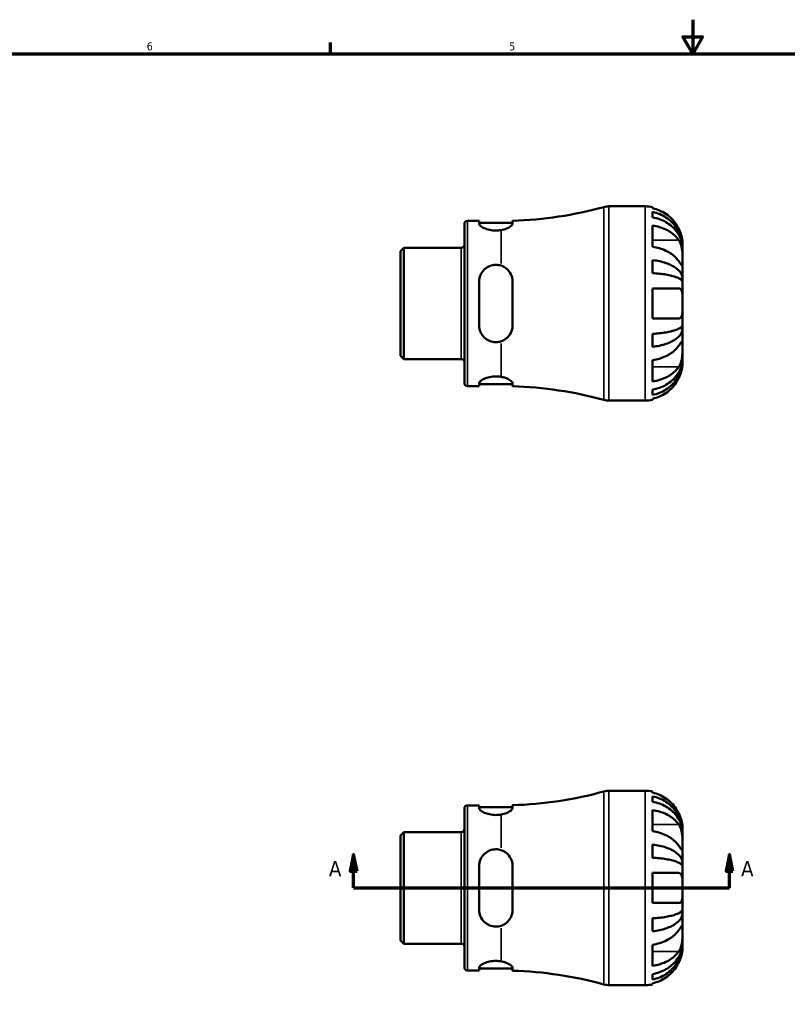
# Model space of a CAD drawing. Header units: inches. Extents: x -1.7 to 37.7, y -1.1 to 21.4.
# Tile 3 of 6: x 9.1 to 18.1, y 9.8 to 21.4. Entities that reach past the tile are written whole.
import ezdxf

# ---------------------------------------------------------------- set-up
doc = ezdxf.new("R2010")
doc.units = ezdxf.units.IN
doc.header["$MEASUREMENT"] = 0
for name, color, linetype, lineweight in [('Border (ANSI)', 7, 'Continuous', 70), ('Section Line (ANSI)', 7, 'Continuous', 70), ('Visible (ANSI)', 7, 'Continuous', 50), ('Visible Narrow (ANSI)', 7, 'Continuous', 35)]:
    doc.layers.add(name, color=color, linetype=linetype, lineweight=lineweight)
doc.styles.add('Label Text (ANSI)', font='tahoma.ttf')
doc.styles.add('Note Text (ANSI)', font='tahoma.ttf')

# ---------------------------------------------------------------- blocks, each defined once
blk = doc.blocks.new('Borders Default Border')
at = {"layer": 'Border (ANSI)'}
blk.add_line((12.75, 21), (12.75, 21.134), dxfattribs=at)
at = {"layer": 'Border (ANSI)', "flags": 128}
for points in [[(17, 21.4), (17, 21), (16.885, 21.2), (17.115, 21.2), (17, 21)], [(0.5, 1), (0.5, 21), (33.5, 21), (33.5, 1), (0.5, 1)]]:
    blk.add_lwpolyline(points, dxfattribs=at)
at = {"layer": 'Border (ANSI)', "color": 5, "true_color": 0x0000ff, "char_height": 0.0945, "attachment_point": 7, "style": 'Note Text (ANSI)'}
for s, insert in [('6', (10.595, 21.038)), ('5', (14.847, 21.038))]:
    blk.add_mtext(s, dxfattribs=dict(at, insert=insert))
blk = doc.blocks.new('2dTransSection0')
at = {"layer": 'Section Line (ANSI)', "linetype": 'Continuous'}
for p, q in [((13.022, 11.605), (12.983, 11.408)), ((13.022, 11.408), (13.022, 11.605)), ((13.062, 11.408), (13.022, 11.605)), ((17.431, 11.605), (17.392, 11.408)), ((17.431, 11.408), (17.431, 11.605)), ((17.471, 11.408), (17.431, 11.605)), ((12.983, 11.408), (13.062, 11.408)), ((13.022, 11.211), (13.022, 11.408)), ((17.392, 11.408), (17.471, 11.408)), ((17.431, 11.211), (17.431, 11.408)), ((13.022, 11.211), (13.379, 11.211)), ((17.075, 11.211), (17.431, 11.211))]:
    blk.add_line(p, q, dxfattribs=at)
at = {"layer": 'Section Line (ANSI)'}
blk.add_line((13.022, 11.211), (17.431, 11.211), dxfattribs=at)
at = {"layer": 'Section Line (ANSI)', "linetype": 'Continuous', "flags": 128}
for points in [[(13.062, 11.408), (13.022, 11.605), (12.983, 11.408), (13.062, 11.408)], [(17.471, 11.408), (17.431, 11.605), (17.392, 11.408), (17.471, 11.408)]]:
    blk.add_lwpolyline(points, dxfattribs=at)
at = {"layer": 'Section Line (ANSI)'}
for points in [[(13.062, 11.408), (13.022, 11.605), (12.983, 11.408), (13.062, 11.408)], [(17.471, 11.408), (17.431, 11.605), (17.392, 11.408), (17.471, 11.408)]]:
    blk.add_solid(points, dxfattribs=at)
at = {"layer": 'Section Line (ANSI)', "char_height": 0.18, "attachment_point": 7, "style": 'Label Text (ANSI)'}
for insert in [(12.733, 11.349), (17.568, 11.349)]:
    blk.add_mtext('A', dxfattribs=dict(at, insert=insert))

msp = doc.modelspace()

# ---------------------------------------------------------------- linework, layer by layer
at = {"layer": 'Visible (ANSI)'}
for p, q in [((16.018, 19.21), (16.442, 19.21)), ((16.53, 19.201), (16.53, 19.187)), ((16.53, 19.144), (16.53, 19.08)), ((14.322, 17.137), (14.322, 19.002)), ((14.358, 19.039), (14.495, 19.039)), ((14.495, 19.039), (14.495, 19.004)), ((14.495, 19.016), (14.888, 19.016)), ((14.888, 19.006), (14.888, 19.041)), ((16.53, 18.984), (16.53, 18.735)), ((13.572, 18.685), (13.611, 18.724)), ((13.611, 18.724), (14.285, 18.724)), ((13.611, 18.724), (13.611, 17.415)), ((16.882, 18.725), (16.881, 18.725)), ((16.882, 18.725), (16.882, 18.77)), ((16.882, 18.708), (16.882, 18.725)), ((13.572, 17.455), (13.572, 18.685)), ((16.882, 18.565), (16.882, 18.708)), ((16.53, 18.578), (16.53, 18.425)), ((16.882, 18.358), (16.882, 18.565)), ((14.495, 18.327), (14.495, 17.812)), ((14.888, 17.812), (14.888, 18.327)), ((16.882, 18.358), (16.85, 18.358)), ((16.882, 18.317), (16.882, 18.358)), ((16.882, 18.07), (16.882, 18.317)), ((16.53, 18.246), (16.53, 17.894)), ((16.53, 18.246), (16.837, 18.246)), ((16.882, 17.823), (16.882, 18.07)), ((16.837, 17.894), (16.53, 17.894)), ((16.882, 17.781), (16.882, 17.823)), ((16.53, 17.714), (16.53, 17.562)), ((16.882, 17.781), (16.85, 17.781)), ((16.882, 17.575), (16.882, 17.781)), ((16.882, 17.432), (16.882, 17.575)), ((13.572, 17.455), (13.611, 17.415)), ((13.611, 17.415), (14.285, 17.415)), ((16.53, 17.404), (16.53, 17.155)), ((16.882, 17.415), (16.881, 17.415)), ((16.882, 17.415), (16.882, 17.432)), ((16.882, 17.37), (16.882, 17.415)), ((14.358, 17.101), (14.495, 17.101)), ((14.495, 17.136), (14.495, 17.101)), ((14.495, 17.123), (14.888, 17.123)), ((14.888, 17.099), (14.888, 17.134)), ((16.53, 17.059), (16.53, 16.996)), ((16.018, 16.93), (16.442, 16.93)), ((16.53, 16.952), (16.53, 16.939)), ((16.018, 12.351), (16.442, 12.351)), ((16.53, 12.342), (16.53, 12.328)), ((16.53, 12.285), (16.53, 12.222)), ((14.322, 10.278), (14.322, 12.144)), ((14.358, 12.18), (14.495, 12.18)), ((14.495, 12.18), (14.495, 12.145)), ((14.495, 12.158), (14.888, 12.158)), ((14.888, 12.147), (14.888, 12.182)), ((16.53, 12.125), (16.53, 11.877)), ((16.882, 11.866), (16.882, 11.911)), ((13.572, 11.826), (13.611, 11.865)), ((13.572, 10.596), (13.572, 11.826)), ((13.611, 11.865), (14.285, 11.865)), ((13.611, 11.865), (13.611, 10.556)), ((16.882, 11.866), (16.881, 11.866)), ((16.882, 11.849), (16.882, 11.866)), ((16.882, 11.706), (16.882, 11.849)), ((16.53, 11.719), (16.53, 11.566)), ((16.882, 11.499), (16.882, 11.706)), ((14.495, 11.469), (14.495, 10.953)), ((14.888, 10.953), (14.888, 11.469)), ((16.882, 11.499), (16.85, 11.499)), ((16.882, 11.458), (16.882, 11.499)), ((16.882, 11.211), (16.882, 11.458)), ((16.53, 11.387), (16.53, 11.035)), ((16.53, 11.387), (16.837, 11.387)), ((16.882, 10.964), (16.882, 11.211)), ((16.837, 11.035), (16.53, 11.035)), ((16.882, 10.923), (16.85, 10.923)), ((16.882, 10.923), (16.882, 10.964)), ((16.882, 10.716), (16.882, 10.923)), ((16.53, 10.856), (16.53, 10.703)), ((16.882, 10.573), (16.882, 10.716)), ((13.572, 10.596), (13.611, 10.556)), ((13.611, 10.556), (14.285, 10.556)), ((16.53, 10.545), (16.53, 10.296)), ((16.882, 10.556), (16.881, 10.556)), ((16.882, 10.556), (16.882, 10.573)), ((16.882, 10.511), (16.882, 10.556)), ((14.358, 10.242), (14.495, 10.242)), ((14.495, 10.277), (14.495, 10.242)), ((14.495, 10.264), (14.888, 10.264)), ((14.888, 10.24), (14.888, 10.275)), ((16.53, 10.2), (16.53, 10.137)), ((16.018, 10.071), (16.442, 10.071)), ((16.53, 10.094), (16.53, 10.08))]:
    msp.add_line(p, q, dxfattribs=at)
for centre, radius, start, end in [((14.752, 23.587), 4.548, 271.7092, 285.3781), ((16.018, 18.982), 0.228, 90, 105.3781), ((16.442, 18.77), 0.44, 78.463, 90), ((14.358, 19.002), 0.0364, 90, 180), ((14.285, 18.761), 0.0364, 270, 0), ((14.285, 17.379), 0.0364, 0, 90), ((14.358, 17.137), 0.0364, 180, 270), ((14.752, 12.553), 4.548, 74.6219, 88.2908), ((16.018, 17.158), 0.228, 254.6219, 270), ((16.442, 17.37), 0.44, 270, 281.537), ((14.752, 16.728), 4.548, 271.7092, 285.3781), ((16.018, 12.123), 0.228, 90, 105.3781), ((16.442, 11.911), 0.44, 78.463, 90), ((14.358, 12.144), 0.0364, 90, 180), ((14.285, 11.902), 0.0364, 270, 0), ((14.285, 10.52), 0.0364, 0, 90), ((14.358, 10.278), 0.0364, 180, 270), ((14.752, 5.694), 4.548, 74.6219, 88.2908), ((16.018, 10.299), 0.228, 254.6219, 270), ((16.442, 10.511), 0.44, 270, 281.537)]:
    msp.add_arc(centre, radius, start, end, dxfattribs=at)
for points, knots in [([(16.837, 18.946), (16.828, 18.964), (16.818, 18.982), (16.79, 19.024), (16.771, 19.047), (16.733, 19.086), (16.71, 19.105), (16.661, 19.138), (16.634, 19.152), (16.585, 19.173), (16.558, 19.181), (16.53, 19.187)], [5.6183811, 5.6183811, 5.6183811, 5.6183811, 5.7627043, 5.7627043, 5.9721508, 5.9721508, 6.1791587, 6.1791587, 6.3861667, 6.3861667, 6.5856291, 6.5856291, 6.5856291, 6.5856291]), ([(16.53, 19.144), (16.558, 19.138), (16.586, 19.13), (16.635, 19.11), (16.662, 19.096), (16.711, 19.064), (16.734, 19.046), (16.772, 19.009), (16.791, 18.987), (16.824, 18.939), (16.838, 18.913), (16.859, 18.864), (16.868, 18.837), (16.879, 18.78), (16.882, 18.751), (16.882, 18.725)], [0.212003, 0.212003, 0.212003, 0.212003, 0.41333, 0.41333, 0.620225, 0.620225, 0.827119, 0.827119, 1.034451, 1.034451, 1.241783, 1.241783, 1.449936, 1.449936, 1.658088, 1.658088, 1.658088, 1.658088]), ([(16.882, 18.708), (16.882, 18.731), (16.879, 18.757), (16.868, 18.807), (16.859, 18.832), (16.838, 18.875), (16.824, 18.898), (16.791, 18.941), (16.772, 18.96), (16.734, 18.994), (16.711, 19.01), (16.662, 19.038), (16.635, 19.05), (16.586, 19.068), (16.558, 19.075), (16.53, 19.08)], [4.989989, 4.989989, 4.989989, 4.989989, 5.198142, 5.198142, 5.406295, 5.406295, 5.613627, 5.613627, 5.820958, 5.820958, 6.027853, 6.027853, 6.234748, 6.234748, 6.436074, 6.436074, 6.436074, 6.436074]), ([(14.752, 18.931), (14.732, 18.928), (14.711, 18.926), (14.691, 18.926), (14.667, 18.926), (14.641, 18.929), (14.593, 18.939), (14.572, 18.946), (14.537, 18.961), (14.521, 18.97), (14.501, 18.988), (14.495, 18.997), (14.495, 19.004)], [-0.151443, -0.151443, -0.151443, -0.151443, 0, 0, 0, 0.1885244, 0.1885244, 0.3770489, 0.3770489, 0.577328, 0.577328, 0.7776071, 0.7776071, 0.7776071, 0.7776071]), ([(14.888, 19.006), (14.888, 19.004), (14.887, 19.002), (14.886, 18.998), (14.884, 18.995), (14.879, 18.988), (14.874, 18.982), (14.854, 18.967), (14.837, 18.957), (14.798, 18.941), (14.776, 18.935), (14.752, 18.931)], [-0.6550882, -0.6550882, -0.6550882, -0.6550882, -0.6018524, -0.6018524, -0.5406673, -0.5406673, -0.4089769, -0.4089769, -0.1948887, -0.1948887, -0.0000226, -0.0000226, -0.0000226, -0.0000226]), ([(16.53, 18.984), (16.558, 18.98), (16.585, 18.974), (16.634, 18.96), (16.661, 18.95), (16.71, 18.926), (16.733, 18.913), (16.771, 18.885), (16.79, 18.869), (16.818, 18.839), (16.828, 18.826), (16.837, 18.814)], [0.2120177, 0.2120177, 0.2120177, 0.2120177, 0.4114801, 0.4114801, 0.618488, 0.618488, 0.825496, 0.825496, 1.0349425, 1.0349425, 1.1792657, 1.1792657, 1.1792657, 1.1792657]), ([(16.882, 18.77), (16.882, 18.77), (16.882, 18.774), (16.881, 18.79), (16.881, 18.8), (16.877, 18.824), (16.875, 18.837), (16.869, 18.862), (16.866, 18.873), (16.858, 18.895), (16.854, 18.906), (16.846, 18.927), (16.842, 18.936), (16.837, 18.946)], [-3.0890468, -3.0890468, -3.0890468, -3.0890468, -2.9165159, -2.9165159, -2.7717774, -2.7717774, -2.6347616, -2.6347616, -2.5399327, -2.5399327, -2.4479265, -2.4479265, -2.3667701, -2.3667701, -2.3667701, -2.3667701]), ([(16.837, 18.565), (16.828, 18.577), (16.818, 18.59), (16.79, 18.62), (16.771, 18.637), (16.733, 18.664), (16.71, 18.678), (16.661, 18.701), (16.634, 18.711), (16.585, 18.725), (16.558, 18.731), (16.53, 18.735)], [5.6183811, 5.6183811, 5.6183811, 5.6183811, 5.7627043, 5.7627043, 5.9721508, 5.9721508, 6.1791587, 6.1791587, 6.3861667, 6.3861667, 6.5856291, 6.5856291, 6.5856291, 6.5856291]), ([(16.837, 18.814), (16.841, 18.808), (16.844, 18.803), (16.852, 18.787), (16.856, 18.778), (16.864, 18.757), (16.867, 18.746), (16.873, 18.719), (16.876, 18.703), (16.88, 18.665), (16.881, 18.643), (16.882, 18.601), (16.882, 18.581), (16.882, 18.565)], [-0.7207494, -0.7207494, -0.7207494, -0.7207494, -0.6565092, -0.6565092, -0.5635497, -0.5635497, -0.4722599, -0.4722599, -0.3474158, -0.3474158, -0.177052, -0.177052, 0, 0, 0, 0]), ([(14.495, 18.327), (14.495, 18.353), (14.501, 18.379), (14.521, 18.428), (14.537, 18.45), (14.572, 18.484), (14.593, 18.499), (14.641, 18.518), (14.667, 18.523), (14.711, 18.523), (14.732, 18.52), (14.752, 18.514)], [0.7572748, 0.7572748, 0.7572748, 0.7572748, 0.9575539, 0.9575539, 1.157833, 1.157833, 1.3463575, 1.3463575, 1.5348819, 1.5348819, 1.6863249, 1.6863249, 1.6863249, 1.6863249]), ([(14.752, 18.514), (14.766, 18.509), (14.78, 18.503), (14.807, 18.487), (14.82, 18.476), (14.85, 18.445), (14.865, 18.422), (14.88, 18.384), (14.883, 18.371), (14.887, 18.347), (14.888, 18.337), (14.888, 18.327)], [-0.6563879, -0.6563879, -0.6563879, -0.6563879, -0.5404174, -0.5404174, -0.4073341, -0.4073341, -0.1891251, -0.1891251, -0.0787882, -0.0787882, 0, 0, 0, 0]), ([(16.53, 18.578), (16.558, 18.575), (16.586, 18.57), (16.635, 18.56), (16.662, 18.553), (16.711, 18.536), (16.734, 18.527), (16.772, 18.507), (16.791, 18.495), (16.824, 18.47), (16.838, 18.457), (16.859, 18.431), (16.868, 18.417), (16.879, 18.387), (16.882, 18.372), (16.882, 18.358)], [0.212003, 0.212003, 0.212003, 0.212003, 0.41333, 0.41333, 0.620225, 0.620225, 0.827119, 0.827119, 1.034451, 1.034451, 1.241783, 1.241783, 1.449936, 1.449936, 1.658088, 1.658088, 1.658088, 1.658088]), ([(16.882, 18.565), (16.882, 18.557), (16.882, 18.549), (16.882, 18.536), (16.882, 18.531), (16.881, 18.519), (16.88, 18.515), (16.877, 18.513), (16.875, 18.514), (16.868, 18.521), (16.865, 18.525), (16.858, 18.534), (16.854, 18.54), (16.846, 18.552), (16.841, 18.558), (16.837, 18.565)], [0, 0, 0, 0, 0.0871744, 0.0871744, 0.1801608, 0.1801608, 0.3240244, 0.3240244, 0.4581597, 0.4581597, 0.5517011, 0.5517011, 0.6431059, 0.6431059, 0.7213323, 0.7213323, 0.7213323, 0.7213323]), ([(16.882, 18.317), (16.882, 18.324), (16.879, 18.331), (16.868, 18.346), (16.859, 18.353), (16.838, 18.366), (16.824, 18.372), (16.791, 18.385), (16.772, 18.39), (16.734, 18.4), (16.711, 18.405), (16.662, 18.413), (16.635, 18.416), (16.586, 18.422), (16.558, 18.424), (16.53, 18.425)], [4.989989, 4.989989, 4.989989, 4.989989, 5.198142, 5.198142, 5.406295, 5.406295, 5.613627, 5.613627, 5.820958, 5.820958, 6.027853, 6.027853, 6.234748, 6.234748, 6.436074, 6.436074, 6.436074, 6.436074]), ([(16.837, 18.246), (16.838, 18.246), (16.839, 18.246), (16.844, 18.245), (16.848, 18.244), (16.856, 18.241), (16.859, 18.238), (16.865, 18.232), (16.867, 18.227), (16.874, 18.214), (16.876, 18.203), (16.88, 18.175), (16.881, 18.157), (16.882, 18.116), (16.882, 18.093), (16.882, 18.07)], [-0.7254794, -0.7254794, -0.7254794, -0.7254794, -0.7104971, -0.7104971, -0.6261047, -0.6261047, -0.5555549, -0.5555549, -0.4737223, -0.4737223, -0.3402963, -0.3402963, -0.1771895, -0.1771895, 0, 0, 0, 0]), ([(16.882, 18.07), (16.882, 18.057), (16.882, 18.044), (16.882, 18.018), (16.882, 18.005), (16.881, 17.972), (16.879, 17.954), (16.874, 17.929), (16.871, 17.92), (16.865, 17.909), (16.862, 17.905), (16.856, 17.9), (16.853, 17.898), (16.846, 17.895), (16.842, 17.894), (16.837, 17.894)], [0, 0, 0, 0, 0.0979543, 0.0979543, 0.2049508, 0.2049508, 0.3770947, 0.3770947, 0.4928664, 0.4928664, 0.5680282, 0.5680282, 0.6380583, 0.6380583, 0.716991, 0.716991, 0.716991, 0.716991]), ([(14.752, 17.626), (14.732, 17.619), (14.711, 17.616), (14.691, 17.616), (14.667, 17.616), (14.641, 17.621), (14.593, 17.641), (14.572, 17.655), (14.537, 17.689), (14.521, 17.711), (14.501, 17.76), (14.495, 17.787), (14.495, 17.812)], [-0.151443, -0.151443, -0.151443, -0.151443, 0, 0, 0, 0.1885244, 0.1885244, 0.3770489, 0.3770489, 0.577328, 0.577328, 0.7776071, 0.7776071, 0.7776071, 0.7776071]), ([(14.888, 17.812), (14.888, 17.805), (14.887, 17.799), (14.886, 17.784), (14.884, 17.777), (14.879, 17.753), (14.874, 17.738), (14.854, 17.7), (14.837, 17.678), (14.798, 17.646), (14.776, 17.633), (14.752, 17.626)], [-0.6550655, -0.6550655, -0.6550655, -0.6550655, -0.601837, -0.601837, -0.5406613, -0.5406613, -0.4089854, -0.4089854, -0.1948941, -0.1948941, 0, 0, 0, 0]), ([(16.53, 17.714), (16.558, 17.716), (16.586, 17.718), (16.635, 17.723), (16.662, 17.727), (16.711, 17.735), (16.734, 17.74), (16.772, 17.749), (16.791, 17.755), (16.824, 17.767), (16.838, 17.774), (16.859, 17.787), (16.868, 17.794), (16.879, 17.808), (16.882, 17.816), (16.882, 17.823)], [0.212003, 0.212003, 0.212003, 0.212003, 0.41333, 0.41333, 0.620225, 0.620225, 0.827119, 0.827119, 1.034451, 1.034451, 1.241783, 1.241783, 1.449936, 1.449936, 1.658088, 1.658088, 1.658088, 1.658088]), ([(16.882, 17.781), (16.882, 17.767), (16.879, 17.752), (16.868, 17.723), (16.859, 17.708), (16.838, 17.683), (16.824, 17.669), (16.791, 17.644), (16.772, 17.632), (16.734, 17.613), (16.711, 17.603), (16.662, 17.587), (16.635, 17.58), (16.586, 17.569), (16.558, 17.565), (16.53, 17.562)], [4.989989, 4.989989, 4.989989, 4.989989, 5.198142, 5.198142, 5.406295, 5.406295, 5.613627, 5.613627, 5.820958, 5.820958, 6.027853, 6.027853, 6.234748, 6.234748, 6.436074, 6.436074, 6.436074, 6.436074]), ([(16.53, 17.404), (16.558, 17.408), (16.585, 17.414), (16.634, 17.429), (16.661, 17.439), (16.71, 17.462), (16.733, 17.476), (16.771, 17.503), (16.79, 17.52), (16.818, 17.549), (16.828, 17.562), (16.837, 17.575)], [0.2120177, 0.2120177, 0.2120177, 0.2120177, 0.4114801, 0.4114801, 0.618488, 0.618488, 0.825496, 0.825496, 1.0349425, 1.0349425, 1.1792657, 1.1792657, 1.1792657, 1.1792657]), ([(16.837, 17.575), (16.841, 17.58), (16.844, 17.585), (16.852, 17.597), (16.856, 17.603), (16.864, 17.613), (16.867, 17.617), (16.873, 17.624), (16.876, 17.627), (16.88, 17.626), (16.881, 17.622), (16.882, 17.604), (16.882, 17.591), (16.882, 17.575)], [-0.7207494, -0.7207494, -0.7207494, -0.7207494, -0.6565092, -0.6565092, -0.5635497, -0.5635497, -0.4722599, -0.4722599, -0.3474158, -0.3474158, -0.177052, -0.177052, 0, 0, 0, 0]), ([(16.882, 17.575), (16.882, 17.567), (16.882, 17.558), (16.882, 17.538), (16.882, 17.527), (16.881, 17.499), (16.88, 17.48), (16.877, 17.444), (16.875, 17.427), (16.868, 17.398), (16.865, 17.387), (16.858, 17.366), (16.854, 17.356), (16.846, 17.34), (16.841, 17.332), (16.837, 17.326)], [0, 0, 0, 0, 0.0871744, 0.0871744, 0.1801608, 0.1801608, 0.3240244, 0.3240244, 0.4581597, 0.4581597, 0.5517011, 0.5517011, 0.6431059, 0.6431059, 0.7213323, 0.7213323, 0.7213323, 0.7213323]), ([(16.53, 17.059), (16.558, 17.064), (16.586, 17.072), (16.635, 17.089), (16.662, 17.101), (16.711, 17.13), (16.734, 17.146), (16.772, 17.179), (16.791, 17.199), (16.824, 17.242), (16.838, 17.264), (16.859, 17.308), (16.868, 17.332), (16.879, 17.383), (16.882, 17.408), (16.882, 17.432)], [0.212003, 0.212003, 0.212003, 0.212003, 0.41333, 0.41333, 0.620225, 0.620225, 0.827119, 0.827119, 1.034451, 1.034451, 1.241783, 1.241783, 1.449936, 1.449936, 1.658088, 1.658088, 1.658088, 1.658088]), ([(16.882, 17.415), (16.882, 17.388), (16.879, 17.359), (16.868, 17.303), (16.859, 17.275), (16.838, 17.226), (16.824, 17.201), (16.791, 17.153), (16.772, 17.131), (16.734, 17.094), (16.711, 17.075), (16.662, 17.043), (16.635, 17.03), (16.586, 17.01), (16.558, 17.002), (16.53, 16.996)], [4.989989, 4.989989, 4.989989, 4.989989, 5.198142, 5.198142, 5.406295, 5.406295, 5.613627, 5.613627, 5.820958, 5.820958, 6.027853, 6.027853, 6.234748, 6.234748, 6.436074, 6.436074, 6.436074, 6.436074]), ([(16.837, 17.194), (16.841, 17.201), (16.844, 17.209), (16.852, 17.228), (16.856, 17.239), (16.864, 17.261), (16.867, 17.272), (16.873, 17.296), (16.876, 17.308), (16.88, 17.335), (16.881, 17.348), (16.882, 17.365), (16.882, 17.37), (16.882, 17.37)], [-0.7206621, -0.7206621, -0.7206621, -0.7206621, -0.6580247, -0.6580247, -0.5639524, -0.5639524, -0.4721284, -0.4721284, -0.3474834, -0.3474834, -0.1770519, -0.1770519, 0, 0, 0, 0]), ([(16.837, 17.326), (16.828, 17.313), (16.818, 17.301), (16.79, 17.271), (16.771, 17.254), (16.733, 17.227), (16.71, 17.213), (16.661, 17.19), (16.634, 17.18), (16.585, 17.165), (16.558, 17.159), (16.53, 17.155)], [5.6183811, 5.6183811, 5.6183811, 5.6183811, 5.7627043, 5.7627043, 5.9721508, 5.9721508, 6.1791587, 6.1791587, 6.3861667, 6.3861667, 6.5856291, 6.5856291, 6.5856291, 6.5856291]), ([(14.495, 17.136), (14.495, 17.143), (14.501, 17.151), (14.521, 17.169), (14.537, 17.178), (14.572, 17.194), (14.593, 17.201), (14.641, 17.211), (14.667, 17.214), (14.711, 17.214), (14.732, 17.212), (14.752, 17.209)], [0.7572748, 0.7572748, 0.7572748, 0.7572748, 0.9575539, 0.9575539, 1.157833, 1.157833, 1.3463575, 1.3463575, 1.5348819, 1.5348819, 1.6863249, 1.6863249, 1.6863249, 1.6863249]), ([(14.752, 17.209), (14.766, 17.206), (14.78, 17.203), (14.807, 17.195), (14.82, 17.19), (14.85, 17.175), (14.865, 17.165), (14.88, 17.151), (14.883, 17.147), (14.887, 17.139), (14.888, 17.136), (14.888, 17.134)], [-0.656388, -0.656388, -0.656388, -0.656388, -0.5404369, -0.5404369, -0.4073509, -0.4073509, -0.1891361, -0.1891361, -0.078793, -0.078793, 0, 0, 0, 0]), ([(16.53, 16.952), (16.558, 16.958), (16.585, 16.967), (16.634, 16.987), (16.661, 17.001), (16.71, 17.034), (16.733, 17.054), (16.771, 17.092), (16.79, 17.116), (16.818, 17.158), (16.828, 17.176), (16.837, 17.194)], [0.2120177, 0.2120177, 0.2120177, 0.2120177, 0.4114801, 0.4114801, 0.618488, 0.618488, 0.825496, 0.825496, 1.0349425, 1.0349425, 1.1792657, 1.1792657, 1.1792657, 1.1792657]), ([(16.837, 12.087), (16.828, 12.105), (16.818, 12.123), (16.79, 12.165), (16.771, 12.188), (16.733, 12.227), (16.71, 12.246), (16.661, 12.279), (16.634, 12.293), (16.585, 12.314), (16.558, 12.323), (16.53, 12.328)], [5.6183811, 5.6183811, 5.6183811, 5.6183811, 5.7627043, 5.7627043, 5.9721508, 5.9721508, 6.1791587, 6.1791587, 6.3861667, 6.3861667, 6.5856291, 6.5856291, 6.5856291, 6.5856291]), ([(16.53, 12.285), (16.558, 12.279), (16.586, 12.271), (16.635, 12.251), (16.662, 12.238), (16.711, 12.206), (16.734, 12.187), (16.772, 12.15), (16.791, 12.128), (16.824, 12.08), (16.838, 12.054), (16.859, 12.006), (16.868, 11.978), (16.879, 11.921), (16.882, 11.892), (16.882, 11.866)], [0.212003, 0.212003, 0.212003, 0.212003, 0.41333, 0.41333, 0.620225, 0.620225, 0.827119, 0.827119, 1.034451, 1.034451, 1.241783, 1.241783, 1.449936, 1.449936, 1.658088, 1.658088, 1.658088, 1.658088]), ([(14.752, 12.072), (14.732, 12.069), (14.711, 12.067), (14.691, 12.067), (14.667, 12.067), (14.641, 12.07), (14.593, 12.08), (14.572, 12.087), (14.537, 12.102), (14.521, 12.112), (14.501, 12.13), (14.495, 12.138), (14.495, 12.145)], [-0.151443, -0.151443, -0.151443, -0.151443, 0, 0, 0, 0.1885244, 0.1885244, 0.3770489, 0.3770489, 0.577328, 0.577328, 0.7776071, 0.7776071, 0.7776071, 0.7776071]), ([(14.888, 12.147), (14.888, 12.145), (14.887, 12.143), (14.886, 12.139), (14.884, 12.137), (14.879, 12.129), (14.874, 12.123), (14.854, 12.108), (14.837, 12.098), (14.798, 12.083), (14.776, 12.076), (14.752, 12.072)], [-0.6550655, -0.6550655, -0.6550655, -0.6550655, -0.601837, -0.601837, -0.5406613, -0.5406613, -0.4089854, -0.4089854, -0.1948941, -0.1948941, 0, 0, 0, 0]), ([(16.882, 11.849), (16.882, 11.872), (16.879, 11.898), (16.868, 11.948), (16.859, 11.973), (16.838, 12.016), (16.824, 12.039), (16.791, 12.082), (16.772, 12.102), (16.734, 12.135), (16.711, 12.151), (16.662, 12.18), (16.635, 12.191), (16.586, 12.209), (16.558, 12.217), (16.53, 12.222)], [4.989989, 4.989989, 4.989989, 4.989989, 5.198142, 5.198142, 5.406295, 5.406295, 5.613627, 5.613627, 5.820958, 5.820958, 6.027853, 6.027853, 6.234748, 6.234748, 6.436074, 6.436074, 6.436074, 6.436074]), ([(16.53, 12.125), (16.558, 12.121), (16.585, 12.115), (16.634, 12.101), (16.661, 12.091), (16.71, 12.068), (16.733, 12.054), (16.771, 12.027), (16.79, 12.01), (16.818, 11.98), (16.828, 11.968), (16.837, 11.955)], [0.2120177, 0.2120177, 0.2120177, 0.2120177, 0.4114801, 0.4114801, 0.618488, 0.618488, 0.825496, 0.825496, 1.0349425, 1.0349425, 1.1792657, 1.1792657, 1.1792657, 1.1792657]), ([(16.882, 11.911), (16.882, 11.911), (16.882, 11.912), (16.882, 11.918), (16.882, 11.923), (16.881, 11.939), (16.879, 11.953), (16.874, 11.981), (16.871, 11.993), (16.865, 12.015), (16.862, 12.024), (16.856, 12.041), (16.853, 12.05), (16.846, 12.068), (16.842, 12.078), (16.837, 12.087)], [0, 0, 0, 0, 0.0979543, 0.0979543, 0.2049508, 0.2049508, 0.3770947, 0.3770947, 0.4928664, 0.4928664, 0.5680282, 0.5680282, 0.6380583, 0.6380583, 0.716991, 0.716991, 0.716991, 0.716991]), ([(16.837, 11.955), (16.841, 11.949), (16.844, 11.944), (16.852, 11.929), (16.856, 11.919), (16.864, 11.898), (16.867, 11.887), (16.873, 11.861), (16.876, 11.845), (16.88, 11.806), (16.881, 11.784), (16.882, 11.742), (16.882, 11.722), (16.882, 11.706)], [-0.7207494, -0.7207494, -0.7207494, -0.7207494, -0.6565092, -0.6565092, -0.5635497, -0.5635497, -0.4722599, -0.4722599, -0.3474158, -0.3474158, -0.177052, -0.177052, 0, 0, 0, 0]), ([(16.837, 11.706), (16.828, 11.719), (16.818, 11.731), (16.79, 11.761), (16.771, 11.778), (16.733, 11.805), (16.71, 11.819), (16.661, 11.842), (16.634, 11.852), (16.585, 11.866), (16.558, 11.873), (16.53, 11.877)], [5.6183811, 5.6183811, 5.6183811, 5.6183811, 5.7627043, 5.7627043, 5.9721508, 5.9721508, 6.1791587, 6.1791587, 6.3861667, 6.3861667, 6.5856291, 6.5856291, 6.5856291, 6.5856291]), ([(16.53, 11.719), (16.558, 11.716), (16.586, 11.712), (16.635, 11.701), (16.662, 11.694), (16.711, 11.678), (16.734, 11.668), (16.772, 11.648), (16.791, 11.637), (16.824, 11.612), (16.838, 11.598), (16.859, 11.573), (16.868, 11.558), (16.879, 11.528), (16.882, 11.513), (16.882, 11.499)], [0.212003, 0.212003, 0.212003, 0.212003, 0.41333, 0.41333, 0.620225, 0.620225, 0.827119, 0.827119, 1.034451, 1.034451, 1.241783, 1.241783, 1.449936, 1.449936, 1.658088, 1.658088, 1.658088, 1.658088]), ([(16.882, 11.706), (16.882, 11.698), (16.882, 11.691), (16.882, 11.677), (16.882, 11.672), (16.881, 11.66), (16.88, 11.656), (16.877, 11.654), (16.875, 11.655), (16.868, 11.662), (16.865, 11.666), (16.858, 11.676), (16.854, 11.681), (16.846, 11.693), (16.841, 11.699), (16.837, 11.706)], [0, 0, 0, 0, 0.0871744, 0.0871744, 0.1801608, 0.1801608, 0.3240244, 0.3240244, 0.4581597, 0.4581597, 0.5517011, 0.5517011, 0.6431059, 0.6431059, 0.7213323, 0.7213323, 0.7213323, 0.7213323]), ([(14.495, 11.469), (14.495, 11.494), (14.501, 11.521), (14.521, 11.569), (14.537, 11.592), (14.572, 11.625), (14.593, 11.64), (14.641, 11.66), (14.667, 11.665), (14.711, 11.665), (14.732, 11.661), (14.752, 11.655)], [0.7572748, 0.7572748, 0.7572748, 0.7572748, 0.9575539, 0.9575539, 1.157833, 1.157833, 1.3463575, 1.3463575, 1.5348819, 1.5348819, 1.6863249, 1.6863249, 1.6863249, 1.6863249]), ([(14.752, 11.655), (14.766, 11.65), (14.78, 11.644), (14.807, 11.628), (14.82, 11.618), (14.85, 11.586), (14.865, 11.563), (14.88, 11.525), (14.883, 11.512), (14.887, 11.488), (14.888, 11.479), (14.888, 11.469)], [-0.656388, -0.656388, -0.656388, -0.656388, -0.5404369, -0.5404369, -0.4073509, -0.4073509, -0.1891361, -0.1891361, -0.078793, -0.078793, 0, 0, 0, 0]), ([(16.882, 11.458), (16.882, 11.465), (16.879, 11.472), (16.868, 11.487), (16.859, 11.494), (16.838, 11.507), (16.824, 11.513), (16.791, 11.526), (16.772, 11.531), (16.734, 11.541), (16.711, 11.546), (16.662, 11.554), (16.635, 11.558), (16.586, 11.563), (16.558, 11.565), (16.53, 11.566)], [4.989989, 4.989989, 4.989989, 4.989989, 5.198142, 5.198142, 5.406295, 5.406295, 5.613627, 5.613627, 5.820958, 5.820958, 6.027853, 6.027853, 6.234748, 6.234748, 6.436074, 6.436074, 6.436074, 6.436074]), ([(16.837, 11.387), (16.841, 11.387), (16.844, 11.386), (16.852, 11.384), (16.856, 11.381), (16.864, 11.374), (16.867, 11.369), (16.873, 11.355), (16.876, 11.346), (16.88, 11.318), (16.881, 11.299), (16.882, 11.257), (16.882, 11.234), (16.882, 11.211)], [-0.7206621, -0.7206621, -0.7206621, -0.7206621, -0.6580247, -0.6580247, -0.5639524, -0.5639524, -0.4721284, -0.4721284, -0.3474834, -0.3474834, -0.1770519, -0.1770519, 0, 0, 0, 0]), ([(16.882, 11.211), (16.882, 11.188), (16.882, 11.166), (16.881, 11.127), (16.881, 11.111), (16.877, 11.083), (16.875, 11.072), (16.869, 11.056), (16.866, 11.05), (16.858, 11.042), (16.854, 11.039), (16.846, 11.036), (16.842, 11.035), (16.837, 11.035)], [-3.0890468, -3.0890468, -3.0890468, -3.0890468, -2.9165159, -2.9165159, -2.7717774, -2.7717774, -2.6347616, -2.6347616, -2.5399327, -2.5399327, -2.4479265, -2.4479265, -2.3667701, -2.3667701, -2.3667701, -2.3667701]), ([(14.752, 10.767), (14.732, 10.76), (14.711, 10.757), (14.691, 10.757), (14.667, 10.757), (14.641, 10.762), (14.593, 10.782), (14.572, 10.796), (14.537, 10.83), (14.521, 10.853), (14.501, 10.901), (14.495, 10.928), (14.495, 10.953)], [-0.151443, -0.151443, -0.151443, -0.151443, 0, 0, 0, 0.1885244, 0.1885244, 0.3770489, 0.3770489, 0.577328, 0.577328, 0.7776071, 0.7776071, 0.7776071, 0.7776071]), ([(14.888, 10.953), (14.888, 10.947), (14.887, 10.94), (14.886, 10.926), (14.884, 10.918), (14.879, 10.894), (14.874, 10.879), (14.854, 10.841), (14.837, 10.82), (14.798, 10.787), (14.776, 10.775), (14.752, 10.767)], [-0.6550882, -0.6550882, -0.6550882, -0.6550882, -0.6018524, -0.6018524, -0.5406673, -0.5406673, -0.4089769, -0.4089769, -0.1948887, -0.1948887, -0.0000226, -0.0000226, -0.0000226, -0.0000226]), ([(16.53, 10.856), (16.558, 10.857), (16.586, 10.859), (16.635, 10.864), (16.662, 10.868), (16.711, 10.876), (16.734, 10.881), (16.772, 10.89), (16.791, 10.896), (16.824, 10.909), (16.838, 10.915), (16.859, 10.928), (16.868, 10.935), (16.879, 10.95), (16.882, 10.957), (16.882, 10.964)], [0.212003, 0.212003, 0.212003, 0.212003, 0.41333, 0.41333, 0.620225, 0.620225, 0.827119, 0.827119, 1.034451, 1.034451, 1.241783, 1.241783, 1.449936, 1.449936, 1.658088, 1.658088, 1.658088, 1.658088]), ([(16.882, 10.923), (16.882, 10.909), (16.879, 10.894), (16.868, 10.864), (16.859, 10.849), (16.838, 10.824), (16.824, 10.81), (16.791, 10.785), (16.772, 10.774), (16.734, 10.754), (16.711, 10.744), (16.662, 10.728), (16.635, 10.721), (16.586, 10.71), (16.558, 10.706), (16.53, 10.703)], [4.989989, 4.989989, 4.989989, 4.989989, 5.198142, 5.198142, 5.406295, 5.406295, 5.613627, 5.613627, 5.820958, 5.820958, 6.027853, 6.027853, 6.234748, 6.234748, 6.436074, 6.436074, 6.436074, 6.436074]), ([(16.837, 10.716), (16.841, 10.721), (16.844, 10.726), (16.852, 10.738), (16.856, 10.744), (16.864, 10.754), (16.867, 10.758), (16.873, 10.766), (16.876, 10.768), (16.88, 10.767), (16.881, 10.763), (16.882, 10.745), (16.882, 10.732), (16.882, 10.716)], [-0.7207494, -0.7207494, -0.7207494, -0.7207494, -0.6565092, -0.6565092, -0.5635497, -0.5635497, -0.4722599, -0.4722599, -0.3474158, -0.3474158, -0.177052, -0.177052, 0, 0, 0, 0]), ([(16.53, 10.545), (16.558, 10.549), (16.585, 10.556), (16.634, 10.57), (16.661, 10.58), (16.71, 10.603), (16.733, 10.617), (16.771, 10.644), (16.79, 10.661), (16.818, 10.691), (16.828, 10.703), (16.837, 10.716)], [0.2120177, 0.2120177, 0.2120177, 0.2120177, 0.4114801, 0.4114801, 0.618488, 0.618488, 0.825496, 0.825496, 1.0349425, 1.0349425, 1.1792657, 1.1792657, 1.1792657, 1.1792657]), ([(16.882, 10.716), (16.882, 10.708), (16.882, 10.699), (16.882, 10.679), (16.882, 10.669), (16.881, 10.64), (16.88, 10.621), (16.877, 10.585), (16.875, 10.568), (16.868, 10.539), (16.865, 10.528), (16.858, 10.507), (16.854, 10.497), (16.846, 10.481), (16.841, 10.474), (16.837, 10.467)], [0, 0, 0, 0, 0.0871744, 0.0871744, 0.1801608, 0.1801608, 0.3240244, 0.3240244, 0.4581597, 0.4581597, 0.5517011, 0.5517011, 0.6431059, 0.6431059, 0.7213323, 0.7213323, 0.7213323, 0.7213323]), ([(16.53, 10.2), (16.558, 10.205), (16.586, 10.213), (16.635, 10.231), (16.662, 10.242), (16.711, 10.271), (16.734, 10.287), (16.772, 10.32), (16.791, 10.34), (16.824, 10.383), (16.838, 10.405), (16.859, 10.449), (16.868, 10.474), (16.879, 10.524), (16.882, 10.55), (16.882, 10.573)], [0.212003, 0.212003, 0.212003, 0.212003, 0.41333, 0.41333, 0.620225, 0.620225, 0.827119, 0.827119, 1.034451, 1.034451, 1.241783, 1.241783, 1.449936, 1.449936, 1.658088, 1.658088, 1.658088, 1.658088]), ([(16.882, 10.556), (16.882, 10.53), (16.879, 10.501), (16.868, 10.444), (16.859, 10.416), (16.838, 10.368), (16.824, 10.342), (16.791, 10.294), (16.772, 10.272), (16.734, 10.235), (16.711, 10.216), (16.662, 10.184), (16.635, 10.171), (16.586, 10.151), (16.558, 10.143), (16.53, 10.137)], [4.989989, 4.989989, 4.989989, 4.989989, 5.198142, 5.198142, 5.406295, 5.406295, 5.613627, 5.613627, 5.820958, 5.820958, 6.027853, 6.027853, 6.234748, 6.234748, 6.436074, 6.436074, 6.436074, 6.436074]), ([(16.837, 10.467), (16.828, 10.454), (16.818, 10.442), (16.79, 10.412), (16.771, 10.395), (16.733, 10.368), (16.71, 10.354), (16.661, 10.331), (16.634, 10.321), (16.585, 10.307), (16.558, 10.301), (16.53, 10.296)], [5.6183811, 5.6183811, 5.6183811, 5.6183811, 5.7627043, 5.7627043, 5.9721508, 5.9721508, 6.1791587, 6.1791587, 6.3861667, 6.3861667, 6.5856291, 6.5856291, 6.5856291, 6.5856291]), ([(16.837, 10.335), (16.841, 10.342), (16.844, 10.35), (16.852, 10.369), (16.856, 10.38), (16.864, 10.402), (16.867, 10.413), (16.873, 10.437), (16.876, 10.45), (16.88, 10.476), (16.881, 10.489), (16.882, 10.506), (16.882, 10.511), (16.882, 10.511)], [-0.7206621, -0.7206621, -0.7206621, -0.7206621, -0.6580247, -0.6580247, -0.5639524, -0.5639524, -0.4721284, -0.4721284, -0.3474834, -0.3474834, -0.1770519, -0.1770519, 0, 0, 0, 0]), ([(14.495, 10.277), (14.495, 10.284), (14.501, 10.292), (14.521, 10.31), (14.537, 10.32), (14.572, 10.335), (14.593, 10.342), (14.641, 10.352), (14.667, 10.355), (14.711, 10.355), (14.732, 10.353), (14.752, 10.35)], [0.7572748, 0.7572748, 0.7572748, 0.7572748, 0.9575539, 0.9575539, 1.157833, 1.157833, 1.3463575, 1.3463575, 1.5348819, 1.5348819, 1.6863249, 1.6863249, 1.6863249, 1.6863249]), ([(14.752, 10.35), (14.766, 10.347), (14.78, 10.344), (14.807, 10.336), (14.82, 10.331), (14.85, 10.316), (14.865, 10.306), (14.88, 10.292), (14.883, 10.288), (14.887, 10.28), (14.888, 10.277), (14.888, 10.275)], [-0.656388, -0.656388, -0.656388, -0.656388, -0.5404369, -0.5404369, -0.4073509, -0.4073509, -0.1891361, -0.1891361, -0.078793, -0.078793, 0, 0, 0, 0]), ([(16.53, 10.094), (16.558, 10.099), (16.585, 10.108), (16.634, 10.129), (16.661, 10.142), (16.71, 10.176), (16.733, 10.195), (16.771, 10.234), (16.79, 10.257), (16.818, 10.299), (16.828, 10.317), (16.837, 10.335)], [0.2120177, 0.2120177, 0.2120177, 0.2120177, 0.4114801, 0.4114801, 0.618488, 0.618488, 0.825496, 0.825496, 1.0349425, 1.0349425, 1.1792657, 1.1792657, 1.1792657, 1.1792657])]:
    msp.add_open_spline(points, degree=3, knots=knots, dxfattribs=at)
at = {"layer": 'Visible Narrow (ANSI)'}
for p, q in [((15.958, 16.952), (15.958, 19.188)), ((16.018, 19.196), (16.018, 16.944)), ((16.442, 16.944), (16.442, 19.196)), ((14.358, 19.027), (14.358, 17.113)), ((14.752, 18.54), (14.752, 18.917)), ((16.822, 18.814), (16.545, 18.814)), ((14.285, 17.423), (14.285, 18.716)), ((14.752, 17.223), (14.752, 17.599)), ((16.822, 17.326), (16.545, 17.326)), ((15.958, 10.093), (15.958, 12.329)), ((16.018, 12.337), (16.018, 10.085)), ((16.442, 10.085), (16.442, 12.337)), ((14.358, 12.168), (14.358, 10.254)), ((14.752, 11.682), (14.752, 12.058)), ((16.822, 11.955), (16.545, 11.955)), ((14.285, 10.565), (14.285, 11.857)), ((14.752, 10.364), (14.752, 10.74)), ((16.822, 10.467), (16.545, 10.467))]:
    msp.add_line(p, q, dxfattribs=at)

# ---------------------------------------------------------------- block references
msp.add_blockref('Borders Default Border', (0, 0))
at = {"layer": 'Section Line (ANSI)'}
msp.add_blockref('2dTransSection0', (0, 0), dxfattribs=at)

doc.saveas('drawing.dxf')
